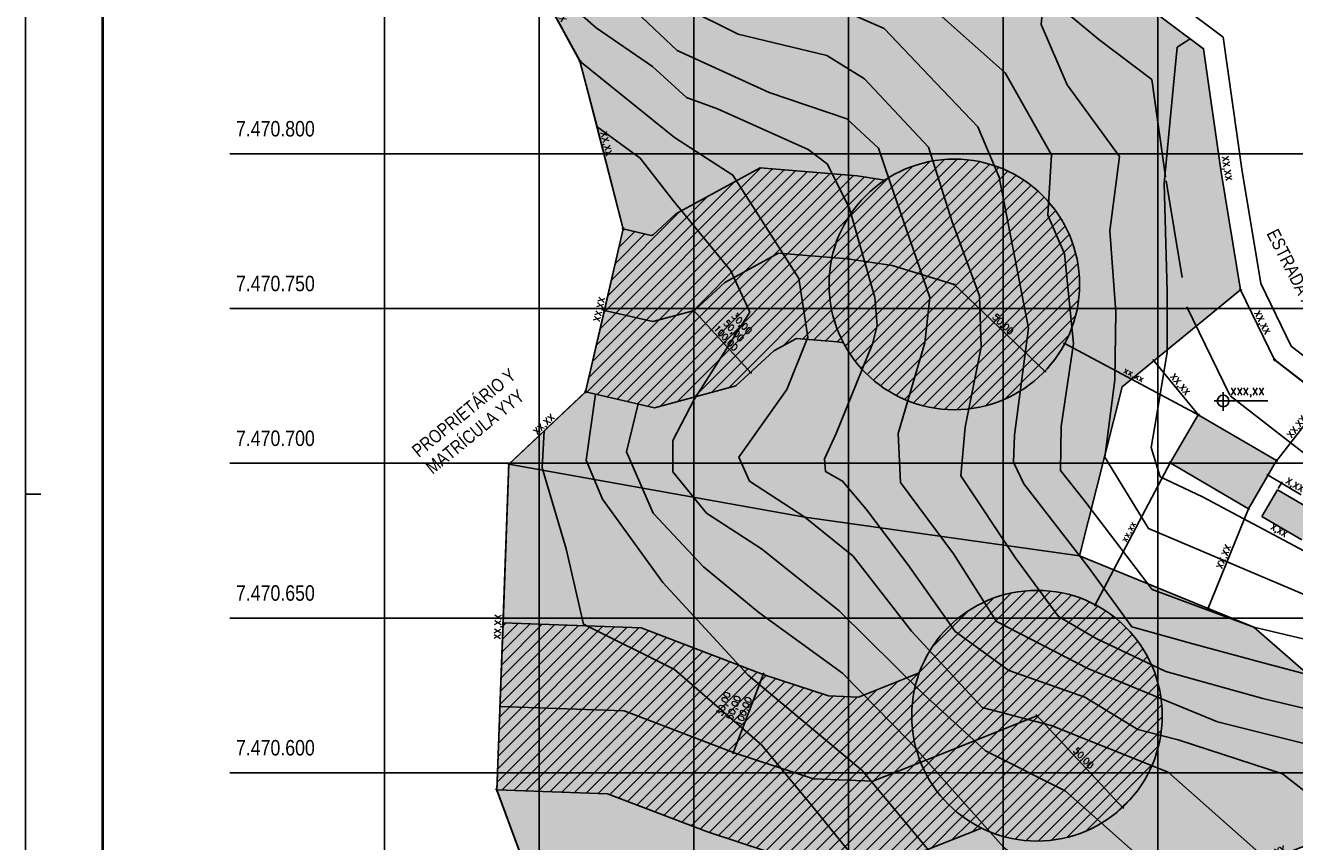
# Model space of a CAD drawing. Header units: millimetres. Extents: x -111 to 66, y -121 to 191.
# Tile 4 of 43: x -66 to -25, y -99 to -73. Entities that reach past the tile are written whole.
import ezdxf

# ---------------------------------------------------------------- set-up
doc = ezdxf.new("R2010")
doc.units = ezdxf.units.MM
doc.linetypes.add('HIDDEN2', pattern=[4.7625, 3.175, -1.5875])
for name, color, linetype in [('1', 1, 'Continuous'), ('2', 2, 'Continuous'), ('3', 3, 'Continuous'), ('AR-FLH', 2, 'Continuous'), ('AR-HTC', 10, 'Continuous'), ('Cotas', 1, 'Continuous')]:
    doc.layers.add(name, color=color, linetype=linetype)
doc.styles.add('ROMANS', font='romans')
doc.styles.get("Standard").update_dxf_attribs({"font": 'txt.shx'})
doc.styles.add('Technic', font='techl___.ttf')
doc.dimstyles.new('LINHA CHAMADA', dxfattribs={"dimtxt": 0.21, "dimasz": 0.06, "dimexe": 0.05, "dimexo": 0.05, "dimgap": 0.01, "dimtad": 1, "dimzin": 1, "dimtxsty": 'Standard', "dimblk": 'OBLIQUE', "dimcen": 2.5, "dimdle": 0.05, "dimclrd": 256, "dimclre": 256, "dimclrt": 2, "dimadec": 0, "dimazin": 0, "dimtfac": 1, "dimtmove": 0, "dimatfit": 3, "dimfxl": 1, "dimarcsym": 0})
pattern_1 = [(45, (-337.0883, -630.34378), (-0.20205576, 0.20205576), [])]

# ---------------------------------------------------------------- blocks, each defined once
blk = doc.blocks.new('_OBLIQUE')
at = {"color": 0, "linetype": 'ByBlock'}
blk.add_line((-0.5, -0.5), (0.5, 0.5), dxfattribs=at)
blk = doc.blocks.new('*D350')
at = {"layer": '3', "lineweight": -2}
for p, q in [((-49.986, -70.815), (-48.235, -74.029)), ((-49.918, -70.835), (-49.918, -70.835)), ((-48.215, -73.961), (-48.215, -73.961))]:
    blk.add_line(p, q, dxfattribs=at)
at = {"layer": 'Defpoints', "color": 0}
for p in [(-49.962, -70.859), (-48.259, -73.985), (-48.259, -73.985)]:
    blk.add_point(p, dxfattribs=at)
at = {"layer": '3', "lineweight": -2, "xscale": 0.06, "yscale": 0.06, "zscale": 0.06}
for p, rotation in [((-49.962, -70.859), 118.5909862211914), ((-48.259, -73.985), 298.5909862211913)]:
    blk.add_blockref('_OBLIQUE', p, dxfattribs=dict(at, rotation=rotation))
at = {"layer": '3', "color": 2, "insert": (-48.994, -72.359), "char_height": 0.21, "attachment_point": 5, "rotation": 298.591}
blk.add_mtext('XX,XX', dxfattribs=at)
blk = doc.blocks.new('*D351')
at = {"layer": '3', "lineweight": -2}
for p, q in [((-48.271, -73.936), (-46.851, -79.457)), ((-48.21, -73.972), (-48.21, -73.972)), ((-46.815, -79.396), (-46.815, -79.396))]:
    blk.add_line(p, q, dxfattribs=at)
at = {"layer": 'Defpoints', "color": 0}
for p in [(-48.259, -73.985), (-46.863, -79.409), (-46.863, -79.409)]:
    blk.add_point(p, dxfattribs=at)
at = {"layer": '3', "lineweight": -2, "xscale": 0.06, "yscale": 0.06, "zscale": 0.06}
for p, rotation in [((-48.259, -73.985), 104.42654196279), ((-46.863, -79.409), 284.4265419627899)]:
    blk.add_blockref('_OBLIQUE', p, dxfattribs=dict(at, rotation=rotation))
at = {"layer": '3', "color": 2, "insert": (-47.433, -76.664), "char_height": 0.21, "attachment_point": 5, "rotation": 284.4265}
blk.add_mtext('XX,XX', dxfattribs=at)
blk = doc.blocks.new('*D352')
at = {"layer": '3', "lineweight": -2}
for p, q in [((-46.852, -79.36), (-48.088, -84.719)), ((-46.815, -79.42), (-46.815, -79.42)), ((-48.028, -84.682), (-48.028, -84.682))]:
    blk.add_line(p, q, dxfattribs=at)
at = {"layer": 'Defpoints', "color": 0}
for p in [(-46.863, -79.409), (-48.077, -84.671), (-48.077, -84.671)]:
    blk.add_point(p, dxfattribs=at)
at = {"layer": '3', "lineweight": -2, "xscale": 0.06, "yscale": 0.06, "zscale": 0.06}
for p, rotation in [((-46.863, -79.409), 77.01407882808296), ((-48.077, -84.671), 257.0140788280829)]:
    blk.add_blockref('_OBLIQUE', p, dxfattribs=dict(at, rotation=rotation))
at = {"layer": '3', "color": 2, "insert": (-47.599, -82.01), "char_height": 0.21, "attachment_point": 5, "rotation": 77.0141}
blk.add_mtext('XX,XX', dxfattribs=at)
blk = doc.blocks.new('*D353')
at = {"layer": '3', "lineweight": -2}
for p, q in [((-50.593, -87.038), (-48.04, -84.636)), ((-48.111, -84.634), (-48.111, -84.634)), ((-50.591, -86.967), (-50.591, -86.967))]:
    blk.add_line(p, q, dxfattribs=at)
at = {"layer": 'Defpoints', "color": 0}
for p in [(-48.077, -84.671), (-48.077, -84.671), (-50.557, -87.004)]:
    blk.add_point(p, dxfattribs=at)
at = {"layer": '3', "lineweight": -2, "xscale": 0.06, "yscale": 0.06, "zscale": 0.06}
for p, rotation in [((-48.077, -84.671), 43.24926837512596), ((-50.557, -87.004), 223.249268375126)]:
    blk.add_blockref('_OBLIQUE', p, dxfattribs=dict(at, rotation=rotation))
at = {"layer": '3', "color": 2, "insert": (-49.408, -85.741), "char_height": 0.21, "attachment_point": 5, "rotation": 43.2493}
blk.add_mtext('XX,XX', dxfattribs=at)
blk = doc.blocks.new('*D354')
at = {"layer": '3', "lineweight": -2}
for p, q in [((-50.947, -97.581), (-50.555, -86.954)), ((-50.607, -87.002), (-50.607, -87.002)), ((-50.995, -97.529), (-50.995, -97.529))]:
    blk.add_line(p, q, dxfattribs=at)
at = {"layer": 'Defpoints', "color": 0}
for p in [(-50.557, -87.004), (-50.557, -87.004), (-50.945, -97.531)]:
    blk.add_point(p, dxfattribs=at)
at = {"layer": '3', "lineweight": -2, "xscale": 0.06, "yscale": 0.06, "zscale": 0.06}
for p, rotation in [((-50.557, -87.004), 87.88779682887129), ((-50.945, -97.531), 267.8877968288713)]:
    blk.add_blockref('_OBLIQUE', p, dxfattribs=dict(at, rotation=rotation))
at = {"layer": '3', "color": 2, "insert": (-50.883, -92.262), "char_height": 0.21, "attachment_point": 5, "rotation": 87.8878}
blk.add_mtext('XX,XX', dxfattribs=at)
blk = doc.blocks.new('*D355')
at = {"layer": '3', "lineweight": -2}
for p, q in [((-50.962, -97.484), (-49.063, -102.62)), ((-50.898, -97.513), (-50.898, -97.513)), ((-49.034, -102.556), (-49.034, -102.556))]:
    blk.add_line(p, q, dxfattribs=at)
at = {"layer": 'Defpoints', "color": 0}
for p in [(-50.945, -97.531), (-49.08, -102.573), (-49.08, -102.573)]:
    blk.add_point(p, dxfattribs=at)
at = {"layer": '3', "lineweight": -2, "xscale": 0.06, "yscale": 0.06, "zscale": 0.06}
for p, rotation in [((-50.945, -97.531), 110.2936804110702), ((-49.08, -102.573), 290.2936804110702)]:
    blk.add_blockref('_OBLIQUE', p, dxfattribs=dict(at, rotation=rotation))
at = {"layer": '3', "color": 2, "insert": (-49.888, -100.006), "char_height": 0.21, "attachment_point": 5, "rotation": 290.2937}
blk.add_mtext('XX,XX', dxfattribs=at)
blk = doc.blocks.new('*D358')
at = {"layer": '3', "lineweight": -2}
for p, q in [((-39.212, -104.848), (-12.347, -94.574)), ((-12.412, -94.545), (-12.412, -94.545)), ((-39.183, -104.783), (-39.183, -104.783))]:
    blk.add_line(p, q, dxfattribs=at)
at = {"layer": 'Defpoints', "color": 0}
for p in [(-12.394, -94.591), (-12.394, -94.591), (-39.165, -104.83)]:
    blk.add_point(p, dxfattribs=at)
at = {"layer": '3', "lineweight": -2, "xscale": 0.06, "yscale": 0.06, "zscale": 0.06}
for p, rotation in [((-12.394, -94.591), 20.92938472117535), ((-39.165, -104.83), 200.9293847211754)]:
    blk.add_blockref('_OBLIQUE', p, dxfattribs=dict(at, rotation=rotation))
at = {"layer": '3', "color": 2, "insert": (-25.827, -99.587), "char_height": 0.21, "attachment_point": 5, "rotation": 20.9294}
blk.add_mtext('XX,XX', dxfattribs=at)
blk = doc.blocks.new('*D365')
at = {"layer": '3', "lineweight": -2}
for p, q in [((-32.841, -69.74), (-32.841, -69.74)), ((-28.065, -73.547), (-28.065, -73.547))]:
    blk.add_line(p, q, dxfattribs=at)
at = {"layer": 'Defpoints', "color": 0}
for p in [(-32.873, -69.779), (-28.096, -73.586), (-28.096, -73.586)]:
    blk.add_point(p, dxfattribs=at)
at = {"layer": '3', "color": 2, "insert": (-30.402, -71.579), "char_height": 0.21, "attachment_point": 5, "rotation": 321.4475}
blk.add_mtext('XX,XX', dxfattribs=at)
blk = doc.blocks.new('*D366')
at = {"layer": '3', "lineweight": -2}
for p, q in [((-28.046, -73.578), (-28.046, -73.578)), ((-26.852, -81.367), (-26.852, -81.367))]:
    blk.add_line(p, q, dxfattribs=at)
at = {"layer": 'Defpoints', "color": 0}
for p in [(-28.096, -73.586), (-26.901, -81.374), (-26.901, -81.374)]:
    blk.add_point(p, dxfattribs=at)
at = {"layer": '3', "color": 2, "insert": (-27.368, -77.46), "char_height": 0.21, "attachment_point": 5, "rotation": 278.7183}
blk.add_mtext('XX,XX', dxfattribs=at)
blk = doc.blocks.new('*D367')
at = {"layer": '3', "lineweight": -2}
for p, q in [((-26.923, -81.33), (-25.78, -83.68)), ((-26.856, -81.353), (-26.856, -81.353)), ((-25.757, -83.613), (-25.757, -83.613))]:
    blk.add_line(p, q, dxfattribs=at)
at = {"layer": 'Defpoints', "color": 0}
for p in [(-26.901, -81.374), (-25.802, -83.635), (-25.802, -83.635)]:
    blk.add_point(p, dxfattribs=at)
at = {"layer": '3', "lineweight": -2, "xscale": 0.06, "yscale": 0.06, "zscale": 0.06}
for p, rotation in [((-26.901, -81.374), 115.9405380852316), ((-25.802, -83.635), 295.9405380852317)]:
    blk.add_blockref('_OBLIQUE', p, dxfattribs=dict(at, rotation=rotation))
at = {"layer": '3', "color": 2, "insert": (-26.232, -82.447), "char_height": 0.21, "attachment_point": 5, "rotation": 295.9405}
blk.add_mtext('XX,XX', dxfattribs=at)
blk = doc.blocks.new('*D368')
at = {"layer": '3', "lineweight": -2}
for p, q in [((-25.841, -83.604), (-22.935, -85.863)), ((-25.771, -83.595), (-25.771, -83.595)), ((-22.944, -85.793), (-22.944, -85.793))]:
    blk.add_line(p, q, dxfattribs=at)
at = {"layer": 'Defpoints', "color": 0}
for p in [(-25.802, -83.635), (-22.975, -85.832), (-22.975, -85.832)]:
    blk.add_point(p, dxfattribs=at)
at = {"layer": '3', "lineweight": -2, "xscale": 0.06, "yscale": 0.06, "zscale": 0.06}
for p, rotation in [((-25.802, -83.635), 142.1442639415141), ((-22.975, -85.832), 322.1442639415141)]:
    blk.add_blockref('_OBLIQUE', p, dxfattribs=dict(at, rotation=rotation))
at = {"layer": '3', "color": 2, "insert": (-24.307, -84.629), "char_height": 0.21, "attachment_point": 5, "rotation": 322.1443}
blk.add_mtext('XX,XX', dxfattribs=at)
blk = doc.blocks.new('*D372')
at = {"layer": '3', "lineweight": -2}
for p, q in [((-25.767, -86.931), (-24.153, -84.853)), ((-24.223, -84.862), (-24.223, -84.862)), ((-25.776, -86.861), (-25.776, -86.861))]:
    blk.add_line(p, q, dxfattribs=at)
at = {"layer": 'Defpoints', "color": 0}
for p in [(-24.183, -84.893), (-24.183, -84.893), (-25.737, -86.892)]:
    blk.add_point(p, dxfattribs=at)
at = {"layer": '3', "lineweight": -2, "xscale": 0.06, "yscale": 0.06, "zscale": 0.06}
for p, rotation in [((-24.183, -84.893), 52.14426394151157), ((-25.737, -86.892), 232.1442639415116)]:
    blk.add_blockref('_OBLIQUE', p, dxfattribs=dict(at, rotation=rotation))
at = {"layer": '3', "color": 2, "insert": (-25.065, -85.811), "char_height": 0.21, "attachment_point": 5, "rotation": 52.1443}
blk.add_mtext('XX,XX', dxfattribs=at)
blk = doc.blocks.new('*D373')
at = {"layer": '3', "lineweight": -2}
for p, q in [((-29.74, -83.695), (-29.74, -83.695)), ((-28.242, -85.449), (-29.733, -83.625)), ((-28.312, -85.442), (-28.312, -85.442))]:
    blk.add_line(p, q, dxfattribs=at)
at = {"layer": 'Defpoints', "color": 0}
for p in [(-29.701, -83.664), (-29.701, -83.664), (-28.274, -85.41)]:
    blk.add_point(p, dxfattribs=at)
at = {"layer": '3', "lineweight": -2, "xscale": 0.06, "yscale": 0.06, "zscale": 0.06}
for p, rotation in [((-29.701, -83.664), 129.2687603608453), ((-28.274, -85.41), 309.2687603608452)]:
    blk.add_blockref('_OBLIQUE', p, dxfattribs=dict(at, rotation=rotation))
at = {"layer": '3', "color": 2, "insert": (-28.885, -84.453), "char_height": 0.21, "attachment_point": 5, "rotation": 309.2688}
blk.add_mtext('XX,XX', dxfattribs=at)
blk = doc.blocks.new('*D374')
at = {"layer": '3', "lineweight": -2}
for p, q in [((-26.625, -88.4), (-27.976, -91.712)), ((-26.598, -88.465), (-26.598, -88.465)), ((-27.911, -91.685), (-27.911, -91.685))]:
    blk.add_line(p, q, dxfattribs=at)
at = {"layer": 'Defpoints', "color": 0}
for p in [(-26.644, -88.446), (-27.958, -91.666), (-27.958, -91.666)]:
    blk.add_point(p, dxfattribs=at)
at = {"layer": '3', "lineweight": -2, "xscale": 0.06, "yscale": 0.06, "zscale": 0.06}
for p, rotation in [((-26.644, -88.446), 67.8124690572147), ((-27.958, -91.666), 247.8124690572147)]:
    blk.add_blockref('_OBLIQUE', p, dxfattribs=dict(at, rotation=rotation))
at = {"layer": '3', "color": 2, "insert": (-27.424, -90.006), "char_height": 0.21, "attachment_point": 5, "rotation": 67.8125}
blk.add_mtext('XX,XX', dxfattribs=at)
blk = doc.blocks.new('*D379')
at = {"layer": '3', "lineweight": -2}
for p, q in [((-28.229, -85.434), (-32.628, -83.085)), ((-32.607, -83.153), (-32.607, -83.153)), ((-28.297, -85.454), (-28.297, -85.454))]:
    blk.add_line(p, q, dxfattribs=at)
at = {"layer": 'Defpoints', "color": 0}
for p in [(-32.583, -83.109), (-32.583, -83.109), (-28.274, -85.41)]:
    blk.add_point(p, dxfattribs=at)
at = {"layer": '3', "lineweight": -2, "xscale": 0.06, "yscale": 0.06, "zscale": 0.06}
for p, rotation in [((-32.583, -83.109), 151.894604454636), ((-28.274, -85.41), 331.894604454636)]:
    blk.add_blockref('_OBLIQUE', p, dxfattribs=dict(at, rotation=rotation))
at = {"layer": '3', "color": 2, "insert": (-30.366, -84.143), "char_height": 0.21, "attachment_point": 5, "rotation": 331.8946}
blk.add_mtext('xx,xx', dxfattribs=at)
blk = doc.blocks.new('*D380')
at = {"layer": '3', "lineweight": -2}
for p, q in [((-29.158, -86.921), (-31.62, -91.596)), ((-29.137, -86.988), (-29.137, -86.988)), ((-31.552, -91.575), (-31.552, -91.575))]:
    blk.add_line(p, q, dxfattribs=at)
at = {"layer": 'Defpoints', "color": 0}
for p in [(-29.181, -86.965), (-31.596, -91.552), (-31.596, -91.552)]:
    blk.add_point(p, dxfattribs=at)
at = {"layer": '3', "lineweight": -2, "xscale": 0.06, "yscale": 0.06, "zscale": 0.06}
for p, rotation in [((-29.181, -86.965), 62.23246922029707), ((-31.596, -91.552), 242.2324692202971)]:
    blk.add_blockref('_OBLIQUE', p, dxfattribs=dict(at, rotation=rotation))
at = {"layer": '3', "color": 2, "insert": (-30.506, -89.197), "char_height": 0.21, "attachment_point": 5, "rotation": 62.2325}
blk.add_mtext('xx,xx', dxfattribs=at)
blk = doc.blocks.new('*D381')
at = {"layer": '3', "lineweight": -2}
for p, q in [((-26.115, -87.539), (-25.988, -87.323)), ((-25.539, -87.643), (-26.057, -87.341)), ((-25.683, -87.791), (-25.557, -87.575)), ((-25.582, -87.618), (-24.938, -87.994))]:
    blk.add_line(p, q, dxfattribs=at)
at = {"layer": 'Defpoints', "color": 0}
for p in [(-26.014, -87.366), (-26.14, -87.582), (-25.708, -87.834)]:
    blk.add_point(p, dxfattribs=at)
at = {"layer": '3', "lineweight": -2, "xscale": 0.06, "yscale": 0.06, "zscale": 0.06}
for p, rotation in [((-26.014, -87.366), 149.7208599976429), ((-25.582, -87.618), 329.7208599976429)]:
    blk.add_blockref('_OBLIQUE', p, dxfattribs=dict(at, rotation=rotation))
at = {"layer": '3', "color": 2, "insert": (-25.167, -87.706), "char_height": 0.21, "attachment_point": 5, "rotation": 329.7209}
blk.add_mtext('X,XX', dxfattribs=at)
blk = doc.blocks.new('*D383')
at = {"layer": 'Cotas', "lineweight": -2}
for p, q in [((-33.517, -95.099), (-30.682, -98.129)), ((-33.447, -95.101), (-33.447, -95.101)), ((-30.679, -98.059), (-30.679, -98.059))]:
    blk.add_line(p, q, dxfattribs=at)
at = {"layer": 'Defpoints', "color": 0}
for p in [(-33.483, -95.136), (-30.716, -98.093), (-30.716, -98.093)]:
    blk.add_point(p, dxfattribs=at)
at = {"layer": 'Cotas', "lineweight": -2, "xscale": 0.06, "yscale": 0.06, "zscale": 0.06}
for p, rotation in [((-33.483, -95.136), 133.0997580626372), ((-30.716, -98.093), 313.0997580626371)]:
    blk.add_blockref('_OBLIQUE', p, dxfattribs=dict(at, rotation=rotation))
at = {"layer": 'Cotas', "color": 2, "insert": (-32.003, -96.524), "char_height": 0.21, "attachment_point": 5, "rotation": 313.0998}
blk.add_mtext('50,00', dxfattribs=at)
blk = doc.blocks.new('*D384')
at = {"layer": 'Cotas', "lineweight": -2}
for p, q in [((-43.311, -96.37), (-42.316, -93.752)), ((-42.324, -93.803), (-42.381, -93.781)), ((-43.283, -96.326), (-43.34, -96.305))]:
    blk.add_line(p, q, dxfattribs=at)
at = {"layer": 'Defpoints', "color": 0}
for p in [(-42.334, -93.799), (-42.277, -93.82), (-43.237, -96.344)]:
    blk.add_point(p, dxfattribs=at)
at = {"layer": 'Cotas', "lineweight": -2, "xscale": 0.06, "yscale": 0.06, "zscale": 0.06}
for p, rotation in [((-42.334, -93.799), 69.19231410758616), ((-43.293, -96.323), 249.1923141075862)]:
    blk.add_blockref('_OBLIQUE', p, dxfattribs=dict(at, rotation=rotation))
at = {"layer": 'Cotas', "color": 2, "insert": (-43.264, -94.889), "char_height": 0.21, "attachment_point": 5, "rotation": 69.1923}
blk.add_mtext('30,00\\P50,00\\P100,00', dxfattribs=at)
blk = doc.blocks.new('*D385')
at = {"layer": 'Cotas', "lineweight": -2}
for p, q in [((-44.612, -82.008), (-42.712, -84.079)), ((-44.541, -82.011), (-44.541, -82.011)), ((-42.709, -84.008), (-42.709, -84.008))]:
    blk.add_line(p, q, dxfattribs=at)
at = {"layer": 'Defpoints', "color": 0}
for p in [(-44.578, -82.045), (-42.745, -84.042), (-42.745, -84.042)]:
    blk.add_point(p, dxfattribs=at)
at = {"layer": 'Cotas', "lineweight": -2, "xscale": 0.06, "yscale": 0.06, "zscale": 0.06}
for p, rotation in [((-44.578, -82.045), 132.5435499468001), ((-42.745, -84.042), 312.5435499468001)]:
    blk.add_blockref('_OBLIQUE', p, dxfattribs=dict(at, rotation=rotation))
at = {"layer": 'Cotas', "color": 2, "insert": (-43.306, -82.717), "char_height": 0.21, "attachment_point": 5, "rotation": 312.5435}
blk.add_mtext('30,00\\P50,00\\P100,00', dxfattribs=at)
blk = doc.blocks.new('*D386')
at = {"layer": 'Cotas', "lineweight": -2}
for p, q in [((-36.192, -81.166), (-33.193, -84.035)), ((-36.19, -81.237), (-36.19, -81.237)), ((-33.264, -84.037), (-33.264, -84.037))]:
    blk.add_line(p, q, dxfattribs=at)
at = {"layer": 'Defpoints', "color": 0}
for p in [(-36.156, -81.201), (-33.23, -84.001), (-33.23, -84.001)]:
    blk.add_point(p, dxfattribs=at)
at = {"layer": 'Cotas', "lineweight": -2, "xscale": 0.06, "yscale": 0.06, "zscale": 0.06}
for p, rotation in [((-36.156, -81.201), 136.263237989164), ((-33.23, -84.001), 316.2632379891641)]:
    blk.add_blockref('_OBLIQUE', p, dxfattribs=dict(at, rotation=rotation))
at = {"layer": 'Cotas', "color": 2, "insert": (-34.601, -82.505), "char_height": 0.21, "attachment_point": 5, "rotation": 316.2632}
blk.add_mtext('50,00', dxfattribs=at)

msp = doc.modelspace()

# ---------------------------------------------------------------- hatches: boundary and pattern name
at = {"layer": '2'}
h = msp.add_hatch(dxfattribs=at)
h.set_pattern_fill('ANSI31', color=256, scale=0.09)
h.set_pattern_definition(pattern_1)
h.paths.add_polyline_path([(-32.1058, -81.2007, 1), (-40.2058, -81.2007, 1)])
h.paths.add_polyline_path([(-38.3977, -77.8277), (-39.3014, -77.6898), (-42.4307, -77.4362), (-45.1555, -78.9243), (-45.8954, -79.6034), (-45.9525, -79.6187), (-46.8633, -79.4087), (-47.47, -82.0396), (-45.903, -82.401), (-44.5569, -82.0396), (-43.5724, -81.1362), (-41.8446, -80.1926), (-40.1118, -80.333, -0.1944627)])
h.paths.add_polyline_path([(-40.2058, -81.2007, -0.0540336), (-40.1118, -80.333), (-41.8446, -80.1926), (-43.5724, -81.1362), (-44.5569, -82.0396), (-45.903, -82.401), (-47.47, -82.0396), (-48.0768, -84.6706), (-45.8534, -85.1833), (-43.2183, -84.4759), (-41.9894, -83.348), (-41.2585, -82.9489), (-39.9277, -83.0567), (-39.7406, -83.0853, -0.1215975)])
h = msp.add_hatch(dxfattribs=at)
h.set_pattern_fill('ANSI31', color=256, scale=0.09)
h.set_pattern_definition(pattern_1)
h.paths.add_polyline_path([(-37.5331, -95.1355, 1), (-29.4331, -95.1355, 1)])
h.paths.add_polyline_path([(-37.5331, -95.1355, -0.0871567), (-37.2907, -93.7553), (-37.7424, -93.9368), (-39.2521, -94.5328), (-40.2247, -94.4944), (-42.3338, -93.7989), (-46.2806, -92.2991), (-50.746, -92.1344), (-50.8456, -94.8325), (-46.8243, -94.9808), (-43.2366, -96.3442), (-40.7101, -97.1774), (-38.7899, -97.2531), (-37.2424, -96.6422, -0.0955866)])
h.paths.add_polyline_path([(-37.2424, -96.6422), (-38.7899, -97.2531), (-40.7101, -97.1774), (-43.2366, -96.3442), (-46.8243, -94.9808), (-50.8456, -94.8325), (-50.9451, -97.5307), (-47.3679, -97.6626), (-44.1394, -98.8895), (-41.1955, -99.8604), (-38.3278, -99.9735), (-35.7445, -98.9536), (-35.2778, -98.7662, -0.1846877)])
at = {"layer": '3'}
h = msp.add_hatch(color=253, dxfattribs=at)
h.dxf.hatch_style = 1
h.paths.add_polyline_path([(-27.6106, -85.7974), (-28.2735, -85.4104), (-28.7188, -86.1731), (-27.6106, -86.1731)])
h.paths.add_polyline_path([(-27.6106, -85.7974), (-27.6106, -86.1731), (-26.9672, -86.1731)])
h.paths.add_polyline_path([(-26.9672, -86.1731), (-27.6106, -86.1731), (-27.6106, -87.8818), (-26.6443, -88.446), (-25.7367, -86.8915)])
h.paths.add_polyline_path([(-27.6106, -86.1731), (-28.7188, -86.1731), (-29.1811, -86.9648), (-27.6106, -87.8818)])
at = {"layer": 'AR-HTC'}
h = msp.add_hatch(color=84, dxfattribs=at)
h.dxf.hatch_style = 1
h.paths.add_polyline_path([(-28.0958, -73.5857), (-30.3595, -71.8822), (-32.8726, -69.7789), (-36.9251, -68.1151), (-40.5378, -67.2675), (-43.5536, -67.4558), (-44.8102, -66.3885), (-46.5695, -64.8188), (-48.6659, -64.3572), (-50.2925, -66.896), (-49.962, -70.8593), (-48.2586, -73.9847), (-47.7011, -76.1046), (-46.8633, -79.4087), (-47.47, -82.0396), (-48.0768, -84.6706), (-50.5568, -87.0035), (-40.9833, -88.7192), (-32.1106, -89.9721), (-30.731, -84.5055), (-26.9014, -81.3745), (-27.5297, -77.5759)])
h = msp.add_hatch(color=81, dxfattribs=at)
h.dxf.hatch_style = 1
h.paths.add_polyline_path([(-20.3333, -97.6278), (-26.4749, -92.2706), (-32.1106, -89.9721), (-40.9833, -88.7192), (-50.5568, -87.0035), (-50.746, -92.1344), (-50.9451, -97.5307), (-49.0804, -102.5732), (-43.1313, -105.1053), (-39.1652, -104.8301)])
h = msp.add_hatch(color=140, dxfattribs=at)
h.dxf.hatch_style = 1
h.paths.add_polyline_path([(-24.5778, -88.4946), (-25.7083, -87.8345), (-26.2125, -88.6981), (-24.9172, -89.4544), (-24.5778, -88.8732)])
h.paths.add_polyline_path([(-24.4129, -88.5908), (-24.5778, -88.4946), (-24.5778, -88.8732)])

# ---------------------------------------------------------------- linework, layer by layer
at = {"color": 253}
for p, q in [((-54.5778, -111.9794), (-54.5778, -56.9794)), ((-49.5778, -111.9794), (-49.5778, -56.9794)), ((-44.5778, -111.9794), (-44.5778, -56.9794)), ((-39.5778, -111.9794), (-39.5778, -56.9794)), ((-34.5778, -111.9794), (-34.5778, -56.9794)), ((-29.5778, -111.9794), (-29.5778, -56.9794)), ((-19.5778, -76.9794), (-59.5778, -76.9794)), ((-19.5778, -81.9794), (-59.5778, -81.9794)), ((-13.4949, -86.9794), (-59.5778, -86.9794)), ((-9.5778, -91.9794), (-59.5778, -91.9794)), ((-9.5778, -96.9794), (-59.5778, -96.9794))]:
    msp.add_line(p, q, dxfattribs=at)
at = {"color": 1}
msp.add_lwpolyline([(52.7129, -117.6754), (52.7129, -33.5754), (-66.1871, -33.5754), (-66.1871, -117.6754)], close=True, dxfattribs=at)
at = {"color": 5, "linetype": 'Continuous', "const_width": 0.0833}
msp.add_lwpolyline([(-63.6871, -34.5754), (51.7129, -34.5754), (51.7129, -116.6754), (-63.6871, -116.6754)], close=True, dxfattribs=at)
at = {"layer": '1', "color": 252}
for points in [[(-20.3333, -97.6278), (-21.5761, -96.8467), (-27.6488, -95.3356), (-31.8436, -93.6053), (-34.7945, -92.0942), (-36.1847, -89.9008), (-37.8939, -87.6018), (-37.967, -86.0176), (-37.1134, -83.093), (-36.944, -81.6259), (-38.2365, -77.8727), (-38.6024, -76.8004), (-39.6267, -75.8499), (-42.1387, -74.9969), (-45.1167, -73.6464), (-46.8238, -72.0378), (-47.4092, -68.2115), (-47.5073, -66.7648), (-46.8488, -64.9613), (-46.7351, -64.7823)], [(-18.5842, -96.9589), (-19.9443, -95.9234), (-22.5038, -95.4567), (-26.1874, -94.5754), (-29.3176, -93.7113), (-31.5658, -92.6398), (-32.7833, -91.926), (-34.1841, -90.025), (-35.9481, -87.3808), (-35.8097, -85.8082), (-35.2906, -83.2248), (-35.3425, -81.5657), (-36.2244, -79.1808), (-36.9859, -76.7705), (-39.0612, -74.5584), (-40.2735, -73.808), (-43.1443, -73.1167), (-44.8737, -72.2527), (-45.1158, -71.8897), (-45.6, -69.5048), (-45.9286, -67.2063), (-45.42, -65.8444)], [(-17.0386, -96.3678), (-19.7146, -94.4452), (-23.4424, -94.1491), (-26.1719, -93.4321), (-28.4491, -92.8087), (-30.4143, -92.2631), (-31.8337, -90.3304), (-33.9115, -87.6422), (-34.239, -86.9408), (-34.2078, -86.068), (-33.7564, -82.6173), (-34.7079, -77.7388), (-35.396, -76.1112), (-36.9713, -74.4591), (-38.4219, -72.9316), (-39.6072, -72.4173), (-40.4807, -72.1679), (-41.3396, -70.7738), (-42.3067, -69.1684), (-43.1489, -67.8436), (-42.9951, -67.4209)], [(-15.4967, -95.5787), (-17.3358, -94.9567), (-18.8071, -93.8823), (-19.7974, -93.0057), (-23.8718, -92.8927), (-26.4749, -92.2706), (-29.757, -91.0548), (-31.9356, -88.1991), (-32.7279, -87.2095), (-32.6996, -85.7957), (-32.3035, -83.1096), (-32.5918, -80.212), (-33.1294, -78.9679), (-33.0162, -77.0169), (-34.5158, -74.3591), (-36.553, -72.5496), (-37.4031, -71.0134), (-37.9124, -69.1473), (-36.8376, -68.151)], [(-32.5868, -70.0181), (-33.1515, -70.7469), (-33.344, -72.7993), (-32.5097, -74.7555), (-30.8108, -77.0634)], [(-23.2864, -98.7792), (-25.5426, -97.0172), (-28.9173, -95.9183), (-30.2255, -95.5773), (-31.9339, -94.5324), (-34.3987, -93.6798), (-36.1239, -92.4104), (-37.6596, -90.2506), (-39.0081, -88.4615), (-39.7664, -87.5521), (-40.3162, -87.2489), (-40.3542, -86.8321), (-39.975, -86.0174), (-38.7995, -83.1187), (-38.6478, -82.5314), (-38.7237, -81.622), (-39.5393, -78.7522), (-40.2598, -77.3123), (-40.8854, -76.8387), (-43.8077, -75.5252), (-44.8126, -75.1652), (-45.9122, -74.161), (-47.7323, -72.9106), (-48.5286, -72.2096)], [(-28.528, -73.2605), (-28.9477, -73.5319)], [(-28.9477, -73.5319), (-29.0451, -74.5373), (-29.1532, -75.6534), (-29.3749, -77.9433), (-29.2723, -81.4132), (-29.2723, -83.3917), (-29.6293, -85.5323), (-29.7916, -86.4729), (-29.4995, -87.4134), (-28.1363, -88.0621), (-24.8583, -89.8135), (-21.9372, -89.8135), (-19.6328, -86.8621), (-19.7993, -86.4832)], [(-26.0329, -99.8077), (-29.2457, -96.9588), (-33.0289, -95.4563), (-35.26, -94.8747), (-37.5396, -92.4028), (-39.4312, -89.9793), (-40.9833, -88.7192), (-42.7779, -87.5559), (-43.1174, -86.7804), (-41.5653, -84.5993), (-40.8863, -82.9029), (-41.1773, -81.0126), (-43.3114, -77.6683), (-45.203, -76.4566), (-48.2586, -73.9847)], [(-28.8352, -100.8794), (-32.5671, -97.5575), (-35.1515, -96.2662), (-37.1579, -94.4311), (-39.8783, -91.7465), (-42.3948, -89.7416), (-44.1631, -88.5862), (-45.2513, -87.2609), (-45.2513, -86.2414), (-44.5712, -84.9161), (-42.7689, -82.0956), (-43.3823, -80.7602), (-45.2527, -78.4834), (-46.3068, -77.1241), (-47.7011, -76.1046)], [(-30.8108, -77.0634), (-31.1317, -79.4686), (-30.9392, -82.0982), (-30.9712, -84.2788), (-31.2921, -86.7802), (-29.8802, -89.0891), (-24.6141, -91.314), (-20.5707, -91.6347), (-19.8968, -91.0895), (-19.0303, -90.833), (-17.0407, -91.1216), (-15.7571, -91.1216), (-16.1101, -90.1275), (-16.3401, -88.8174)], [(-47.7578, -84.7441), (-48.0605, -86.8821), (-47.5258, -88.1379), (-45.574, -90.8365), (-42.8201, -93.8289), (-39.1304, -96.9015), (-36.3206, -100.2818), (-35.3046, -101.591), (-34.7699, -102.0185), (-34.5827, -102.446), (-34.5416, -103.0618)], [(-31.5059, -101.8543), (-34.5539, -99.3962), (-37.6286, -95.9496), (-39.7676, -93.7586), (-42.4725, -91.7983), (-44.2639, -90.3288), (-45.8948, -88.5921), (-46.7504, -86.615), (-46.3728, -85.0635)], [(-37.7377, -104.2841), (-37.7377, -102.3124), (-38.1387, -101.2704), (-40.7857, -98.0107), (-42.3915, -96.0773), (-45.1989, -93.6459), (-48.1399, -92.1764), (-48.7014, -89.745), (-49.4768, -87.1266), (-49.4199, -85.9341)]]:
    msp.add_lwpolyline(points, dxfattribs=at)
at = {"layer": '2'}
msp.add_line((-66.1871, -87.9754), (-65.6871, -87.9754), dxfattribs=at)
at = {"layer": '2', "linetype": 'HIDDEN2'}
msp.add_lwpolyline([(-49.7008, -65.9725), (-47.4164, -66.4754), (-45.9922, -67.7462), (-44.1658, -69.2976), (-40.6906, -69.0805), (-37.476, -69.8347), (-33.8141, -71.3381), (-31.479, -73.2925), (-29.7733, -74.5761), (-29.3089, -77.8493), (-28.6345, -81.9265), (-27.2373, -84.7989), (-23.7475, -87.5113), (-20.0593, -88.2673), (-17.8033, -89.9719), (-12.5494, -93.8866)], dxfattribs=at)
at = {"layer": '2'}
for points in [[(-38.3977, -77.8277), (-39.3014, -77.6898), (-42.4307, -77.4362), (-45.1555, -78.9243), (-45.8954, -79.6034), (-45.9525, -79.6187), (-46.8633, -79.4087)], [(-36.1558, -81.2007), (-38.168, -80.5941), (-39.6145, -80.3732), (-41.8446, -80.1926), (-43.5724, -81.1362), (-44.5569, -82.0396), (-45.903, -82.401), (-47.47, -82.0396)], [(-39.7406, -83.0853), (-39.9277, -83.0567), (-41.2585, -82.9489), (-41.9894, -83.348), (-43.2183, -84.4759), (-45.8534, -85.1833), (-48.0768, -84.6706)], [(-37.2907, -93.7553), (-37.7424, -93.9368), (-39.2521, -94.5328), (-40.2247, -94.4944), (-42.3338, -93.7989), (-46.2806, -92.2991), (-50.746, -92.1344)], [(-33.4831, -95.1355), (-36.7434, -96.4452), (-38.7899, -97.2531), (-40.7101, -97.1774), (-43.2366, -96.3442), (-46.8243, -94.9808), (-50.8456, -94.8325)], [(-35.2778, -98.7662), (-35.7445, -98.9536), (-38.3278, -99.9735), (-41.1955, -99.8604), (-44.1394, -98.8895), (-47.3679, -97.6626), (-50.9451, -97.5307)]]:
    msp.add_lwpolyline(points, dxfattribs=at)
for centre in [(-36.1558, -81.2007), (-33.4831, -95.1355)]:
    msp.add_circle(centre, 4.05, dxfattribs=at)
at = {"layer": '3'}
for p, q in [((-27.4658, -85.2854), (-27.4658, -84.6853)), ((-27.7505, -84.9653), (-26.0162, -84.9653)), ((-28.2735, -85.4104), (-29.1811, -86.9648)), ((-28.2735, -85.4104), (-25.7367, -86.8915)), ((-29.1811, -86.9648), (-26.6443, -88.446)), ((-25.7367, -86.8915), (-26.6443, -88.446)), ((-25.7083, -87.8345), (-26.2125, -88.6981)), ((-25.7083, -87.8345), (-24.4129, -88.5908)), ((-26.2125, -88.6981), (-24.9172, -89.4544))]:
    msp.add_line(p, q, dxfattribs=at)
for points in [[(-13.1417, -91.2005), (-12.3939, -94.5914), (-39.1652, -104.8301), (-43.1313, -105.1053), (-49.0804, -102.5732), (-50.9451, -97.5307), (-50.746, -92.1344), (-50.5568, -87.0035), (-48.0768, -84.6706), (-47.47, -82.0396), (-46.8633, -79.4087), (-47.7011, -76.1046), (-48.2586, -73.9847), (-49.962, -70.8593), (-50.2925, -66.896), (-48.2778, -63.7515)], [(-48.2778, -63.7515), (-46.2518, -64.1976), (-44.367, -65.8793), (-43.3241, -66.7652), (-40.4806, -66.5876), (-36.7186, -67.4702), (-32.5196, -69.1942), (-29.9396, -71.3534), (-27.4667, -73.2143), (-26.8625, -77.4735), (-26.2515, -81.1675), (-25.2636, -83.1982), (-22.6847, -85.2027), (-19.0139, -85.9551), (-16.3179, -87.9922), (-12.7384, -90.6592)], [(-48.6659, -64.3572), (-46.5695, -64.8188), (-44.8102, -66.3885), (-43.5536, -67.4558), (-40.5378, -67.2675), (-36.9251, -68.1151), (-32.8726, -69.7789), (-30.3595, -71.8822), (-28.0958, -73.5857), (-27.5297, -77.5759), (-26.9014, -81.3745), (-25.8019, -83.6348), (-22.9746, -85.8323), (-19.299, -86.5857), (-16.723, -88.5321), (-13.1417, -91.2005)], [(-32.1106, -89.9721), (-30.731, -84.5055), (-26.9014, -81.3745)], [(-50.5568, -87.0035), (-40.9833, -88.7192), (-32.1106, -89.9721), (-26.4749, -92.2706), (-20.3333, -97.6278)]]:
    msp.add_lwpolyline(points, dxfattribs=at)
msp.add_circle((-27.4658, -84.9653), 0.1879, dxfattribs=at)
at = {"layer": 'AR-FLH'}
for p, q in [((-66.1871, -92.9754), (-66.1871, -33.5754)), ((-66.1871, -33.5754), (-66.1871, -92.9754)), ((-63.6871, -91.9754), (-63.6871, -34.5754))]:
    msp.add_line(p, q, dxfattribs=at)

# ---------------------------------------------------------------- texts
at = {"layer": '1', "char_height": 0.421875, "attachment_point": 1, "style": 'Technic'}
for s, insert, rotation in [('ESTRADA XXX', (-25.6969, -79.3613), 297.01756), ('PROPRIETÁRIO Y\\PMATRÍCULA YYY', (-53.7359, -86.4817), 39.27121)]:
    msp.add_mtext_dynamic_manual_height_columns(s, width=20.132795, gutter_width=12.5, heights=[0], dxfattribs=dict(at, insert=insert, rotation=rotation))
at = {"layer": '2', "char_height": 0.5, "attachment_point": 1, "style": 'Technic'}
for s, insert in [('7.470.800', (-59.3789, -75.9208)), ('7.470.750', (-59.3789, -80.9208)), ('7.470.700', (-59.3789, -85.9208)), ('7.470.650', (-59.3789, -90.9208)), ('7.470.600', (-59.3789, -95.9208))]:
    msp.add_mtext_dynamic_manual_height_columns(s, width=10.588725, gutter_width=12.5, heights=[0], dxfattribs=dict(at, insert=insert))
at = {"layer": '3', "linetype": 'Continuous', "style": 'ROMANS'}
msp.add_text('XXX,XX ', height=0.23434, dxfattribs=at).set_placement((-27.2364, -84.7802))
msp.add_text('X,XX', height=0.18748, rotation=329.44728, dxfattribs=at).set_placement((-25.9542, -89.0924))

# ---------------------------------------------------------------- dimensions: what is measured, and where the dimension line sits
at = {"layer": '3'}
for p1, p2, picture, middle in [((-32.8726, -69.7789), (-28.0958, -73.5857), '*D365', (-30.4016, -71.5787)), ((-28.0958, -73.5857), (-26.9014, -81.3745), '*D366', (-27.3676, -77.46))]:
    dim = msp.add_aligned_dim(p1=p1, p2=p2, distance=0, text='XX,XX', dimstyle='LINHA CHAMADA', override={"dimsd1": 1, "dimsd2": 1}, dxfattribs=at)
    dim.commit()
    dim.dimension.update_dxf_attribs({"geometry": picture, "text_midpoint": middle})
for p1, p2, text, picture, middle in [((-49.962, -70.8593), (-48.2586, -73.9847), 'XX,XX', '*D350', (-48.994, -72.3586)), ((-48.2586, -73.9847), (-46.8633, -79.4087), 'XX,XX', '*D351', (-47.4326, -76.6637)), ((-46.8633, -79.4087), (-48.0768, -84.6706), 'XX,XX', '*D352', (-47.5991, -82.0098)), ((-26.9014, -81.3745), (-25.8019, -83.6348), 'XX,XX', '*D367', (-26.2325, -82.4467)), ((-28.2735, -85.4104), (-32.5834, -83.1086), 'xx,xx', '*D379', (-30.366, -84.1426)), ((-28.2735, -85.4104), (-29.7015, -83.6638), 'XX,XX', '*D373', (-28.8849, -84.4532)), ((-25.8019, -83.6348), (-22.9746, -85.8323), 'XX,XX', '*D368', (-24.3069, -84.6289)), ((-50.5568, -87.0035), (-48.0768, -84.6706), 'XX,XX', '*D353', (-49.4076, -85.7405)), ((-25.7367, -86.8915), (-24.1833, -84.8928), 'XX,XX', '*D372', (-25.0646, -85.8109)), ((-50.9451, -97.5307), (-50.5568, -87.0035), 'XX,XX', '*D354', (-50.8833, -92.2622)), ((-29.1811, -86.9648), (-31.5963, -91.5519), 'xx,xx', '*D380', (-30.5059, -89.1966)), ((-26.6443, -88.446), (-27.9575, -91.6659), 'XX,XX', '*D374', (-27.4236, -90.0059)), ((-39.1652, -104.8301), (-12.3939, -94.5914), 'XX,XX', '*D358', (-25.8269, -99.587)), ((-50.9451, -97.5307), (-49.0804, -102.5732), 'XX,XX', '*D355', (-49.8885, -100.006))]:
    dim = msp.add_aligned_dim(p1=p1, p2=p2, distance=0, text=text, dimstyle='LINHA CHAMADA', dxfattribs=at)
    dim.commit()
    dim.dimension.update_dxf_attribs({"geometry": picture, "text_midpoint": middle})
dim = msp.add_linear_dim(base=(-26.0137, -87.3658), p1=(-25.7083, -87.8345), p2=(-26.1401, -87.5824), angle=149.72086, text='X,XX', dimstyle='LINHA CHAMADA', dxfattribs=at)
dim.commit()
dim.dimension.update_dxf_attribs({"geometry": '*D381', "text_midpoint": (-25.2343, -87.8209), "dimtype": 161})
at = {"layer": 'Cotas'}
for p1, p2, distance, text, picture, middle in [((-36.1558, -81.2007), (-33.2296, -84.0006), 0, '50,00', '*D386', (-34.6011, -82.5049)), ((-44.5778, -82.0452), (-42.7454, -84.0419), 0, '30,00\\P50,00\\P100,00', '*D385', (-43.3061, -82.7173)), ((-43.2366, -96.3442), (-42.2775, -93.8203), 0.0602, '30,00\\P50,00\\P100,00', '*D384', (-43.2644, -94.8895)), ((-33.4831, -95.1355), (-30.7158, -98.0927), 0, '50,00', '*D383', (-32.0027, -96.5236))]:
    dim = msp.add_aligned_dim(p1=p1, p2=p2, distance=distance, text=text, dimstyle='LINHA CHAMADA', override={"dimscale": 1}, dxfattribs=at)
    dim.commit()
    dim.dimension.update_dxf_attribs({"geometry": picture, "text_midpoint": middle})

doc.saveas('drawing.dxf')
